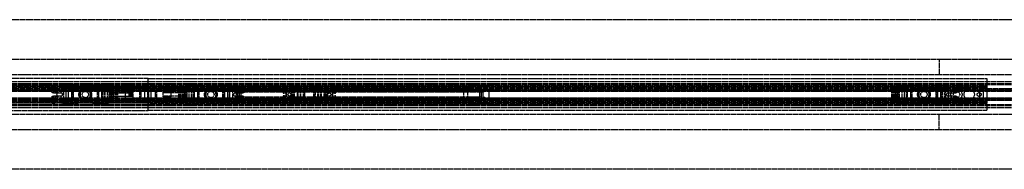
# Model space of a CAD drawing. Header units: millimetres. Extents: x -2050 to 2050, y -94 to 94.
# Tile 2 of 3: x -161 to 1077, y -94 to 94. Entities that reach past the tile are written whole.
import ezdxf

# ---------------------------------------------------------------- set-up
doc = ezdxf.new("R2010")
doc.units = ezdxf.units.MM
doc.header["$LTSCALE"] = 10
doc.linetypes.add('ALLCAD_Strich', pattern=[0.2, 0.15, -0.05])
doc.layers.add('BESCH_KONT_sich_schn_grun_2d', color=10, linetype='Continuous')

msp = doc.modelspace()

# ---------------------------------------------------------------- linework, layer by layer
at = {"layer": 'BESCH_KONT_sich_schn_grun_2d', "linetype": 'ALLCAD_Strich'}
for p, q in [((2050, 94), (-2050, 94)), ((2050, 44), (-2050, 44)), ((995, 44), (995, 25)), ((-2050, 25), (2050, 25)), ((-2050, 16.5), (2050, 16.5)), ((-2050, 14), (2050, 14)), ((0, 20), (-1055, 20)), ((0, 10), (0, 20)), ((0, 20), (1055, 20)), ((0, 10), (0, 20)), ((1055, 20), (1055, 10)), ((-2050, 12.4), (2050, 12.4)), ((2050, 7), (-2050, 7)), ((-2050, 6), (172, 6)), ((-2050, 5.5), (2050, 5.5)), ((-2050, 4.5), (2050, 4.5)), ((-2050, 4), (2050, 4)), ((2040, 6.5), (-2040, 6.5)), ((2040, 4.5), (-2040, 4.5)), ((-0.5, 11), (-1055, 11)), ((-10.5, 9), (-1055, 9)), ((-105, 10), (-950, 10)), ((-117.5, 11.5), (-120.5, 11.5)), ((-120.5, 4.5), (-120.5, 11.5)), ((-120.5, 2), (-120.5, 4.5)), ((-119, 2), (-120.5, 2)), ((-119, 2), (-119, 4.5)), ((-119, 2), (-109.5, 2)), ((-117.5, 4.5), (-117.5, 11.5)), ((-117, 2), (-117, 4.5)), ((-116.5, 4.5), (-116.5, 2)), ((-113, 2), (-113, 4.5)), ((-109.9, 4.5), (-109.9, 2)), ((-107.6, 11.7), (-109.2, 5.7)), ((-109.2, 5.7), (-86.8, 5.7)), ((-98, 11.7), (-107.6, 11.7)), ((-106.5, 4.5), (-106.5, -4.5)), ((0, 10), (-105, 10)), ((-93, 12), (-103, 12)), ((-103, 11.7), (-103, 12)), ((-103, 9.5), (-4, 9.5)), ((-103, 4), (-103, 9.5)), ((-9, 7.5), (-103, 7.5)), ((-103, -4), (-103, 4)), ((-102, 5.5), (-102, 4.5)), ((-100.6, 4.5), (-100.6, -4.5)), ((-100.5, 11.7), (-100.5, 5.7)), ((-100.5, 5.5), (-100.5, 4.5)), ((-100.5, 4.5), (-100.5, -4.5)), ((-100, -12), (-100, 12)), ((-88.4, 11.7), (-98, 11.7)), ((-96, -12), (-96, 12)), ((-95.5, 11.7), (-95.5, 5.7)), ((-95.5, 5.5), (-95.5, 4.5)), ((-95.5, 4.5), (-95.5, -4.5)), ((-94.8, 4.5), (-94.8, -4.5)), ((-94, 5.5), (-94, 7.5)), ((-94, 7.5), (-64, 7.5)), ((-94, 5.5), (-94, 4.5)), ((-94, -4.5), (-94, 4.5)), ((-93, 11.7), (-93, 12)), ((-88.4, 11.7), (-86.8, 5.7)), ((-69.6, 11.7), (-71.2, 5.7)), ((-71.2, 5.7), (-48.8, 5.7)), ((-60, 11.7), (-69.6, 11.7)), ((-55, 12), (-65, 12)), ((-65, 11.7), (-65, 12)), ((-64, 7.5), (-64, 5.5)), ((-64, 4.5), (-64, 5.5)), ((-64, 4.5), (-64, -4.5)), ((-63, 4.5), (-63, -4.5)), ((-62.5, 11.7), (-62.5, 5.7)), ((-62.5, 4.5), (-62.5, 5.5)), ((-62.5, 4.5), (-62.5, -4.5)), ((-62, -12), (-62, 12)), ((-50.4, 11.7), (-60, 11.7)), ((-58, -12), (-58, 12)), ((-57.5, 11.7), (-57.5, 5.7)), ((-57.5, 4.5), (-57.5, 5.5)), ((-57.5, 4.5), (-57.5, -4.5)), ((-57.3, 4.5), (-57.3, -4.5)), ((-56, 4.5), (-56, 5.5)), ((-55.1, 4.5), (-55.1, -4.5)), ((-55, 11.7), (-55, 12)), ((-54.6, 4.5), (-54.6, -4.5)), ((-51.6, 4.5), (-51.6, -4.5)), ((-50.4, 11.7), (-48.8, 5.7)), ((-49, 3), (-49, 7.5)), ((-49, 7.5), (-19, 7.5)), ((-44, 3), (-49, 3)), ((-49, -8.5), (-49, 3)), ((-44, 2.5), (-49, 2.5)), ((-19, 2.5), (-49, 2.5)), ((-49, 2), (-19, 2)), ((-48.2, 4.5), (-48.2, -4.5)), ((-46.3, 4.5), (-46.3, 10.5)), ((-46.3, 10.5), (-38.5, 10.5)), ((-46.3, -4.5), (-46.3, 4.5)), ((-46.3, 3.7), (-46, 3.7)), ((-46.3, 3.7), (-46.3, -3.8)), ((-45, 10.5), (-45, 10.5)), ((-45, 10.5), (-45, 10.5)), ((-45, 10.5), (-45, 10.5)), ((-45, 10.5), (-45, 10.5)), ((-45, 10.5), (-45, 10.5)), ((-45, 10.5), (-45, 10.5)), ((-45, 10.5), (-45, 10.5)), ((-45, 10.5), (-45, 10.5)), ((-45, 10.5), (-45, 10.5)), ((-45, 10.5), (-45, 10.5)), ((-45, 10.5), (-45, 10.5)), ((-45, 10.5), (-45, 10.5)), ((-45, 10.5), (-45, 10.5)), ((-45, 10.5), (-45, 10.5)), ((-45, 10.5), (-45, 10.5)), ((-45, 10.5), (-45, 10.5)), ((-45, 10.5), (-45, 10.5)), ((-45, 10.5), (-45, 10.5)), ((-45, 10.5), (-45, 10.5)), ((-45, 10.5), (-45, 10.5)), ((-45, 10.5), (-45, 10.5)), ((-45, 10.5), (-45, -10.5)), ((-45, 10.5), (-45, 10.5)), ((-45, 10.5), (-45, 10.5)), ((-45, 10.5), (-45, 10.5)), ((-45, 10.5), (-45, 10.5)), ((-45, 10.5), (-45, 10.5)), ((-45, 10.5), (-45, 10.5)), ((-45, 10.5), (-45, 10.5)), ((-45, 10.5), (-45, 10.5)), ((-45, 10.5), (-45, 10.5)), ((-44, 3), (-44, -8.5)), ((-43.4, 10.5), (-43.4, -10.5)), ((-41.4, 10.5), (-41.4, -10.5)), ((-39.8, 10.5), (-39.8, -10.5)), ((-39.2, 10.5), (-39.2, -10.5)), ((-38.5, 10.5), (-38.5, 10.5)), ((-38.5, 10.5), (-38.5, 10.5)), ((-38.5, 10.5), (-38.5, -10.5)), ((-38.5, 10.5), (-38.5, -10.5)), ((-19, 3), (-29, 3)), ((-29, 3), (-29, -8.5)), ((-19, 2.5), (-29, 2.5)), ((-24, 1.3), (-24, 0.7)), ((-24, 1.3), (-19, 1.3)), ((-24, 0.7), (-24, -0.7)), ((-24, 0.7), (-19, 0.7)), ((-24, 0), (-24, 0)), ((-24, 0), (-24, 0)), ((-24, 0), (-24, 0)), ((-24, 0), (-24, 0)), ((-24, 0), (-24, 0)), ((-24, 0), (-24, 0)), ((-24, 0), (-24, 0)), ((-24, 0), (-24, 0)), ((-24, 0), (-24, 0)), ((-24, 0), (-24, 0)), ((-24, 0), (-24, 0)), ((-24, 0), (-24, 0)), ((-24, 0), (-24, 0)), ((-24, 0), (-24, 0)), ((-24, 0), (-24, 0)), ((-24, 0), (-24, 0)), ((-24, 0), (-24, 0)), ((-19, 7.5), (-19, 3)), ((-19, 3), (-19, -8.5)), ((-10.5, 9), (-0.5, 9)), ((-10.5, -9), (-10.5, 9)), ((-9, 7.5), (-0.5, 7.5)), ((-9, 4), (-9, 7.5)), ((-9, 4), (-9, -4)), ((-4, -10), (-4, 10)), ((-4, 10), (0, 10)), ((-0.5, -11), (-0.5, 11)), ((-0.5, 11), (0, 11)), ((0, 9), (-0.5, 9)), ((0.5, 11), (0, 11)), ((0, 11), (0, 10)), ((0, 10), (0, 11)), ((4, 10), (0, 10)), ((0, 10), (0, -10)), ((0, 10), (105, 10)), ((0, 10), (0, -10)), ((0, 10), (0, -10)), ((0, 10), (0, 10)), ((0, 10), (0, 10)), ((0, 10), (0, 10)), ((0, 10), (0, 10)), ((0, 10), (0, 10)), ((0, 10), (0, 10)), ((0, 10), (0, 10)), ((0, 10), (0, 10)), ((0, 10), (0, 10)), ((0, 10), (0, 10)), ((0, 10), (0, 10)), ((0, 10), (0, 10)), ((0, 10), (0, 10)), ((0, 10), (0, 10)), ((0, 10), (0, 10)), ((0, 10), (0, 10)), ((0, 10), (0, 10)), ((0, 10), (0, 10)), ((0, 10), (0, 10)), ((0, 10), (0, 10)), ((0, 10), (0, 10)), ((0, 10), (0, 10)), ((0, 10), (0, 10)), ((0, 10), (0, 10)), ((0, 10), (0, 10)), ((0, 10), (0, 10)), ((0, 10), (0, 10)), ((0, 10), (0, 10)), ((0, 10), (0, 10)), ((0, 10), (0, 10)), ((0, 10), (0, 10)), ((0, -10), (0, 10)), ((0, 9), (0.5, 9)), ((0.5, 11), (0.5, -11)), ((0.5, 11), (1055, 11)), ((10.5, 9), (0.5, 9)), ((9, 7.5), (0.5, 7.5)), ((4, -10), (4, 10)), ((103, 9.5), (4, 9.5)), ((9, 7.5), (103, 7.5)), ((9, 4), (9, 7.5)), ((9, 4), (9, -4)), ((10.5, 9), (10.5, -9)), ((10.5, 9), (1055, 9)), ((10.5, 7.5), (10.5, 7.5)), ((10.5, 7.5), (10.5, 7.5)), ((10.5, 7.5), (10.5, 7.5)), ((10.5, 7.5), (10.5, 7.5)), ((10.5, 7.5), (10.5, 7.5)), ((10.5, 7.5), (10.5, 7.5)), ((10.5, 7.5), (10.5, 7.5)), ((10.5, 7.5), (10.5, 7.5)), ((10.5, 7.5), (10.5, 7.5)), ((10.5, 7.5), (10.5, 7.5)), ((10.5, 7.5), (10.5, 7.5)), ((10.5, 7.5), (10.5, 7.5)), ((10.5, 7.5), (10.5, 7.5)), ((10.5, 7.5), (10.5, 7.5)), ((10.5, 7.5), (10.5, 7.5)), ((10.5, 7.5), (10.5, 7.5)), ((10.5, 7.5), (10.5, 7.5)), ((10.5, 7.5), (10.5, 7.5)), ((10.5, 7.5), (10.5, 7.5)), ((10.5, 7.5), (10.5, 7.5)), ((10.5, 7.5), (10.5, 7.5)), ((10.5, 7.5), (10.5, 7.5)), ((10.5, 7.5), (10.5, 7.5)), ((19, -3), (19, 8.5)), ((29, 8.5), (19, 8.5)), ((49, 7.5), (19, 7.5)), ((19, 6.5), (29, 6.5)), ((19, 2.5), (29, 2.5)), ((49, 2), (19, 2)), ((29, -3), (29, 8.5)), ((38.5, 10.5), (46.3, 10.5)), ((38.5, 10.5), (38.5, 10.5)), ((38.5, -10.5), (38.5, 10.5)), ((38.5, 10.5), (38.5, 10.5)), ((38.5, -10.5), (38.5, 10.5)), ((39.2, -10.5), (39.2, 10.5)), ((39.8, -10.5), (39.8, 10.5)), ((41.4, -10.5), (41.4, 10.5)), ((43.4, -10.5), (43.4, 10.5)), ((45, 10.5), (45, 10.5)), ((45, 10.5), (45, 10.5)), ((45, 10.5), (45, 10.5)), ((45, 10.5), (45, 10.5)), ((45, 10.5), (45, 10.5)), ((45, 10.5), (45, 10.5)), ((45, 10.5), (45, 10.5)), ((45, 10.5), (45, 10.5)), ((45, 10.5), (45, 10.5)), ((45, -10.5), (45, 10.5)), ((45, 10.5), (45, 10.5)), ((45, 10.5), (45, 10.5)), ((45, 10.5), (45, 10.5)), ((45, 10.5), (45, 10.5)), ((45, 10.5), (45, 10.5)), ((45, 10.5), (45, 10.5)), ((45, 10.5), (45, 10.5)), ((45, 10.5), (45, 10.5)), ((45, 10.5), (45, 10.5)), ((45, 10.5), (45, 10.5)), ((45, 10.5), (45, 10.5)), ((45, 10.5), (45, 10.5)), ((45, 10.5), (45, 10.5)), ((45, 10.5), (45, 10.5)), ((45, 10.5), (45, 10.5)), ((45, 10.5), (45, 10.5)), ((45, 10.5), (45, 10.5)), ((45, 10.5), (45, 10.5)), ((45, 10.5), (45, 10.5)), ((45, 10.5), (45, 10.5)), ((45, 10.5), (45, 10.5)), ((45, 10.5), (45, 10.5)), ((45, 10.5), (45, 10.5)), ((45, 10.5), (45, 10.5)), ((45, 10.5), (45, 10.5)), ((45, 10.5), (45, 10.5)), ((45, 10.5), (45, 10.5)), ((45, 10.5), (45, 10.5)), ((45, 10.5), (45, 10.5)), ((46, 3.7), (46.3, 3.7)), ((46.3, 10.5), (46.3, 4.5)), ((46.3, 4.5), (46.3, -4.5)), ((46.3, -3.8), (46.3, 3.7)), ((48.2, -4.5), (48.2, 4.5)), ((50.4, 11.7), (48.8, 5.7)), ((71.2, 5.7), (48.8, 5.7)), ((49, 2), (49, 7.5)), ((49, -2), (49, 2)), ((50.4, 11.7), (60, 11.7)), ((51.6, -4.5), (51.6, 4.5)), ((54.6, -4.5), (54.6, 4.5)), ((55, 12), (65, 12)), ((55, 12), (55, 11.7)), ((55.1, -4.5), (55.1, 4.5)), ((56, 5.5), (56, 4.5)), ((57.3, -4.5), (57.3, 4.5)), ((57.5, 5.7), (57.5, 11.7)), ((57.5, 5.5), (57.5, 4.5)), ((57.5, -4.5), (57.5, 4.5)), ((58, 12), (58, -12)), ((60, 11.7), (69.6, 11.7)), ((62, 12), (62, -12)), ((62.5, 5.7), (62.5, 11.7)), ((62.5, 5.5), (62.5, 4.5)), ((62.5, -4.5), (62.5, 4.5)), ((63, -4.5), (63, 4.5)), ((94, 7.5), (64, 7.5)), ((64, 7.5), (64, 5.5)), ((64, 5.5), (64, 4.5)), ((64, 4.5), (64, -4.5)), ((65, 12), (65, 11.7)), ((69.6, 11.7), (71.2, 5.7)), ((88.4, 11.7), (86.8, 5.7)), ((109.2, 5.7), (86.8, 5.7)), ((88.4, 11.7), (98, 11.7)), ((93, 12), (103, 12)), ((93, 12), (93, 11.7)), ((94, 5.5), (94, 7.5)), ((94, 4.5), (94, 5.5)), ((94, -4.5), (94, 4.5)), ((94.8, -4.5), (94.8, 4.5)), ((95.5, 5.7), (95.5, 11.7)), ((95.5, 4.5), (95.5, 5.5)), ((95.5, -4.5), (95.5, 4.5)), ((96, 12), (96, -12)), ((98, 11.7), (107.6, 11.7)), ((100, 12), (100, -12)), ((100.5, 5.7), (100.5, 11.7)), ((100.5, 4.5), (100.5, 5.5)), ((100.5, -4.5), (100.5, 4.5)), ((100.6, -4.5), (100.6, 4.5)), ((102, 4.5), (102, 5.5)), ((103, 12), (103, 11.7)), ((103, 4), (103, 9.5)), ((103, 7.5), (103, 7.5)), ((103, 7.5), (103, 7.5)), ((103, 7.5), (103, 7.5)), ((103, 7.5), (103, 7.5)), ((103, 7.5), (103, 7.5)), ((103, 7.5), (103, 7.5)), ((103, 7.5), (103, 7.5)), ((103, 7.5), (103, 7.5)), ((103, 7.5), (103, 7.5)), ((103, 7.5), (103, 7.5)), ((103, 7.5), (103, 7.5)), ((103, 7.5), (103, 7.5)), ((103, 7.5), (103, 7.5)), ((103, 7.5), (103, 7.5)), ((103, 7.5), (103, 7.5)), ((103, 7.5), (103, 7.5)), ((103, 7.5), (103, 7.5)), ((103, 7.5), (103, 7.5)), ((103, 7.5), (103, 7.5)), ((103, 7.5), (103, 7.5)), ((103, 7.5), (103, 7.5)), ((103, 7.5), (103, 7.5)), ((103, 7.5), (103, 7.5)), ((103, 7.5), (103, 7.5)), ((103, 7.5), (103, 7.5)), ((103, 7.5), (103, 7.5)), ((103, 7.5), (103, 7.5)), ((103, 7.5), (103, 7.5)), ((103, 7.5), (103, 7.5)), ((103, 7.5), (103, 7.5)), ((103, 7.5), (103, 7.5)), ((103, -4), (103, 4)), ((105, 10), (950, 10)), ((106.5, -4.5), (106.5, 4.5)), ((107.6, 11.7), (109.2, 5.7)), ((109.5, 2), (119, 2)), ((109.9, 2), (109.9, 4.5)), ((111, 10.5), (115.6, 10.5)), ((111, 10.5), (111, 4.5)), ((111, 7.6), (408, 7.6)), ((111, 5.4), (409.1, 5.4)), ((111, 4.5), (111, -4.5)), ((111, 3.3), (419.5, 3.3)), ((113, -10.5), (113, 10.5)), ((113, 10.5), (113, 4.5)), ((115.6, 10.5), (116.6, 10.5)), ((115.6, 10.5), (115.6, 4.5)), ((116.5, 2), (116.5, 4.5)), ((116.6, 10.5), (120.8, 10.5)), ((116.6, 4.5), (116.6, 10.5)), ((117, -10.5), (117, 10.5)), ((117, 10.5), (117, 4.5)), ((117.5, 11.5), (120.5, 11.5)), ((117.5, 11.5), (117.5, 4.5)), ((119, 4.5), (119, 2)), ((120.5, 2), (119, 2)), ((120.5, 11.5), (120.5, 4.5)), ((120.5, 4.5), (120.5, 2)), ((120.8, 10.5), (120.8, 4.5)), ((120.8, 10.5), (125.9, 10.5)), ((121.5, 4.5), (121.5, 10.5)), ((125.9, 10.5), (388.1, 10.5)), ((125.9, 10.5), (125.9, 4.5)), ((170, 4), (170, 2.1)), ((170.6, 1.6), (173.1, 2.2)), ((234, 6), (172, 6)), ((173.5, 1.9), (173.5, -1.9)), ((174, -2), (174, 2)), ((180, -4.5), (180, 4.5)), ((181, -4.5), (181, 4.5)), ((182.2, -4.5), (182.2, 4.5)), ((183.2, -4.5), (183.2, 4.5)), ((183.8, -4.5), (183.8, 4.5)), ((183.8, -4.5), (183.8, 4.5)), ((184.4, -4.5), (184.4, 4.5)), ((188, -4.5), (188, 4.5)), ((188, 0), (188, 4.5)), ((188, 4.5), (188, -4.5)), ((188, 0), (188, 0)), ((188, 0), (188, 0)), ((188, 0), (188, 0)), ((188, 0), (188, 0)), ((188, 0), (188, 0)), ((188, 0), (188, 0)), ((188, 0), (188, 0)), ((188, 0), (188, 0)), ((188, 0), (188, 0)), ((188, 0), (188, 0)), ((188, 0), (188, 0)), ((188, 0), (188, 0)), ((188, 0), (188, 0)), ((188, 0), (188, 0)), ((188, 0), (188, 0)), ((188, 0), (188, 0)), ((188, 0), (188, 0)), ((188, 0), (188, 0)), ((189, -4.5), (189, 4.5)), ((191.6, -4.5), (191.6, 4.5)), ((192.3, -4.5), (192.3, 4.5)), ((195.7, -4.5), (195.7, 4.5)), ((196.6, 4.5), (196.6, -4.5)), ((196.8, -4.5), (196.8, 4.5)), ((196.8, -4.5), (196.8, 4.5)), ((197.3, -4.5), (197.3, 4.5)), ((208.7, -4.5), (208.7, 4.5)), ((209.2, -4.5), (209.2, 4.5)), ((209.2, -4.5), (209.2, 4.5)), ((209.4, -4.5), (209.4, 4.5)), ((210.3, 4.5), (210.3, -4.5)), ((213.7, -4.5), (213.7, 4.5)), ((214.4, -4.5), (214.4, 4.5)), ((217, -4.5), (217, 4.5)), ((218, -4.5), (218, 4.5)), ((218, -4.5), (218, 4.5)), ((218, -4.5), (218, 4.5)), ((221.6, -4.5), (221.6, 4.5)), ((222.2, 4.5), (222.2, -4.5)), ((222.2, -4.5), (222.2, 4.5)), ((222.8, -4.5), (222.8, 4.5)), ((223.8, -4.5), (223.8, 4.5)), ((225, -4.5), (225, 4.5)), ((226, -4.5), (226, 4.5)), ((232, -2), (232, 2)), ((232.5, -1.9), (232.5, 1.9)), ((232.9, 2.2), (235.4, 1.6)), ((234, 6), (1286, 6)), ((236, 2.1), (236, 4)), ((388.1, 10.5), (402, 10.5)), ((388.1, 4.5), (388.1, 10.5)), ((397, 4.5), (397, -4.5)), ((402, 10.5), (405.5, 10.5)), ((402, 10.5), (402, -10.5)), ((405.5, 10.5), (408, 10.5)), ((405.5, 4), (405.5, 10.5)), ((409.4, 11.7), (407.8, 5.7)), ((430.2, 5.7), (407.8, 5.7)), ((408, 10.5), (408, 7.6)), ((409.4, 11.7), (419, 11.7)), ((414, 12), (424, 12)), ((414, 12), (414, 11.7)), ((415, 4), (415, 5.5)), ((416.5, 5.7), (416.5, 11.7)), ((416.5, 4), (416.5, 5.5)), ((417, 12), (417, -12)), ((417, 4), (417, -4)), ((419, 11.7), (428.6, 11.7)), ((419.5, -4), (419.5, 4)), ((421, 12), (421, -12)), ((421, 4), (421, -4)), ((421.5, 5.7), (421.5, 11.7)), ((421.5, 4), (421.5, 5.5)), ((423, 4), (423, 5.5)), ((424, 12), (424, 11.7)), ((428.6, 11.7), (430.2, 5.7)), ((428.6, 4), (428.6, -4)), ((935.5, 10.5), (943.3, 10.5)), ((935.5, 10.5), (935.5, 10.5)), ((935.5, -10.5), (935.5, 10.5)), ((935.5, 10.5), (935.5, 10.5)), ((935.5, -10.5), (935.5, 10.5)), ((936.2, -10.5), (936.2, 10.5)), ((936.8, -10.5), (936.8, 10.5)), ((938.4, -10.5), (938.4, 10.5)), ((940.4, -10.5), (940.4, 10.5)), ((942, -10.5), (942, 10.5)), ((943, 3.7), (943.3, 3.7)), ((943.3, 10.5), (943.3, 4.5)), ((943.3, 4.5), (943.3, -4.5)), ((943.3, -3.8), (943.3, 3.7)), ((945.2, -4.5), (945.2, 4.5)), ((947.4, 11.7), (945.8, 5.7)), ((968.2, 5.7), (945.8, 5.7)), ((947.4, 11.7), (957, 11.7)), ((948.6, -4.5), (948.6, 4.5)), ((950, 10), (1055, 10)), ((951.6, -4.5), (951.6, 4.5)), ((952, 12), (962, 12)), ((952, 12), (952, 11.7)), ((952, 9.5), (1051, 9.5)), ((952, 4), (952, 9.5)), ((1046, 7.5), (952, 7.5)), ((952, -4), (952, 4)), ((952.1, -4.5), (952.1, 4.5)), ((953, 5.5), (953, 4.5)), ((954.3, -4.5), (954.3, 4.5)), ((954.5, 5.7), (954.5, 11.7)), ((954.5, 5.5), (954.5, 4.5)), ((954.5, -4.5), (954.5, 4.5)), ((955, 12), (955, -12)), ((957, 11.7), (966.6, 11.7)), ((959, 12), (959, -12)), ((959.5, 5.7), (959.5, 11.7)), ((959.5, 5.5), (959.5, 4.5)), ((959.5, -4.5), (959.5, 4.5)), ((960, -4.5), (960, 4.5)), ((961, 5.5), (961, 7.5)), ((961, 7.5), (991, 7.5)), ((961, 5.5), (961, 4.5)), ((961, -4.5), (961, 4.5)), ((962, 12), (962, 11.7)), ((966.6, 11.7), (968.2, 5.7)), ((985.4, 11.7), (983.8, 5.7)), ((1006.2, 5.7), (983.8, 5.7)), ((985.4, 11.7), (995, 11.7)), ((990, 12), (1000, 12)), ((990, 12), (990, 11.7)), ((991, 7.5), (991, 5.5)), ((991, 4.5), (991, 5.5)), ((991, 4.5), (991, -4.5)), ((991.8, -4.5), (991.8, 4.5)), ((992.5, 5.7), (992.5, 11.7)), ((992.5, 4.5), (992.5, 5.5)), ((992.5, -4.5), (992.5, 4.5)), ((993, 12), (993, -12)), ((995, 11.7), (1004.6, 11.7)), ((997, 12), (997, -12)), ((997.5, 5.7), (997.5, 11.7)), ((997.5, 4.5), (997.5, 5.5)), ((997.5, -4.5), (997.5, 4.5)), ((997.6, -4.5), (997.6, 4.5)), ((999, 9), (999, 5.5)), ((999, 4.5), (999, 5.5)), ((999, 4.5), (999, -4.5)), ((1000, 12), (1000, 11.7)), ((1002, -3), (1002, 3)), ((1003.5, -4.5), (1003.5, 4.5)), ((1004.6, 11.7), (1006.2, 5.7)), ((1006.5, 2), (1016, 2)), ((1006.9, 2), (1006.9, 4.5)), ((1007, 3), (1007, -3)), ((1010, 4.5), (1010, 2)), ((1010, 0), (1010, 0)), ((1010, 0), (1010, 0)), ((1010, 0), (1010, 0)), ((1010, 0), (1010, 0)), ((1010, 0), (1010, 0)), ((1010, 0), (1010, 0)), ((1010, 0), (1010, 0)), ((1010, 0), (1010, 0)), ((1010, 0), (1010, 0)), ((1010, 0), (1010, 0)), ((1010, 0), (1010, 0)), ((1010, 0), (1010, 0)), ((1010, 0), (1010, 0)), ((1010, 0), (1010, 0)), ((1010, 0), (1010, 0)), ((1013.5, 2), (1013.5, 4.5)), ((1014, 4.5), (1014, 2)), ((1014.5, 11.5), (1017.5, 11.5)), ((1014.5, 11.5), (1014.5, 4.5)), ((1016, 4.5), (1016, 2)), ((1017.5, 2), (1016, 2)), ((1017.5, 11.5), (1017.5, 4.5)), ((1017.5, 4.5), (1017.5, 2)), ((1046, 4), (1046, 7.5)), ((1046, 4), (1046, -4)), ((1051, -10), (1051, 10)), ((1051, 10), (1055, 10)), ((1055, 11), (1055, 10)), ((1055, 10), (1055, -10)), ((1055, 10), (1055, 10)), ((1055, 10), (1055, -10)), ((-2050, -4), (2050, -4)), ((-2050, -4.5), (2050, -4.5)), ((-2050, -5.5), (2050, -5.5)), ((-2050, -6), (172, -6)), ((-2050, -7), (2050, -7)), ((-2050, -12.4), (2050, -12.4)), ((-2040, -4.5), (-44, -4.5)), ((-2040, -6.5), (-44, -6.5)), ((-10.5, -9), (-1055, -9)), ((-0.5, -11), (-1055, -11)), ((-105, -10), (-950, -10)), ((-120.5, -4.5), (-120.5, -2)), ((-120.5, -2), (-119, -2)), ((-120.5, -11.5), (-120.5, -4.5)), ((-117.5, -11.5), (-120.5, -11.5)), ((-109.5, -2), (-119, -2)), ((-119, -4.5), (-119, -2)), ((-117.5, -11.5), (-117.5, -4.5)), ((-117, -4.5), (-117, -2)), ((-116.5, -2), (-116.5, -4.5)), ((-113, -4.5), (-113, -2)), ((-109.9, -2), (-109.9, -4.5)), ((-109.2, -5.8), (-86.8, -5.8)), ((-107.6, -11.8), (-109.2, -5.8)), ((-98, -11.8), (-107.6, -11.8)), ((-105, -10), (0, -10)), ((-103, -9.5), (-103, -4)), ((-9, -7.5), (-103, -7.5)), ((-103, -9.5), (-4, -9.5)), ((-103, -12), (-103, -11.8)), ((-93, -12), (-103, -12)), ((-102, -4.5), (-102, -5.5)), ((-100.5, -4.5), (-100.5, -5.5)), ((-100.5, -5.8), (-100.5, -11.8)), ((-88.4, -11.8), (-98, -11.8)), ((-95.5, -4.5), (-95.5, -5.5)), ((-95.5, -5.8), (-95.5, -11.8)), ((-94, -4.5), (-94, -5.5)), ((-94, -7.5), (-94, -5.5)), ((-94, -7.5), (-64, -7.5)), ((-93, -12), (-93, -11.8)), ((-88.4, -11.8), (-86.8, -5.8)), ((-71.2, -5.8), (-48.8, -5.8)), ((-69.6, -11.8), (-71.2, -5.8)), ((-60, -11.8), (-69.6, -11.8)), ((-65, -12), (-65, -11.8)), ((-55, -12), (-65, -12)), ((-64, -5.5), (-64, -4.5)), ((-64, -5.5), (-64, -7.5)), ((-62.5, -5.5), (-62.5, -4.5)), ((-62.5, -5.8), (-62.5, -11.8)), ((-50.4, -11.8), (-60, -11.8)), ((-57.5, -5.5), (-57.5, -4.5)), ((-57.5, -5.8), (-57.5, -11.8)), ((-56, -5.5), (-56, -4.5)), ((-55, -12), (-55, -11.8)), ((-50.4, -11.8), (-48.8, -5.8)), ((-49, -2), (-19, -2)), ((-44, -2.5), (-49, -2.5)), ((-19, -2.5), (-49, -2.5)), ((-44, -6.5), (-49, -6.5)), ((-49, -7.5), (-19, -7.5)), ((-49, -8.5), (-44, -8.5)), ((-46, -3.8), (-46.3, -3.8)), ((-46.3, -10.5), (-46.3, -4.5)), ((-38.5, -10.5), (-46.3, -10.5)), ((-44, -5.5), (-44, -5.5)), ((-44, -5.5), (-44, -5.5)), ((-44, -5.5), (-44, -5.5)), ((-44, -5.5), (-44, -5.5)), ((-44, -5.5), (-44, -5.5)), ((-44, -5.5), (-44, -5.5)), ((-44, -5.5), (-44, -5.5)), ((-44, -5.5), (-44, -5.5)), ((-44, -5.5), (-44, -5.5)), ((-44, -5.5), (-44, -5.5)), ((-44, -5.5), (-44, -5.5)), ((-44, -5.5), (-44, -5.5)), ((-44, -5.5), (-44, -5.5)), ((-44, -5.5), (-44, -5.5)), ((-44, -5.5), (-44, -5.5)), ((-44, -5.5), (-44, -5.5)), ((-44, -5.5), (-44, -5.5)), ((-44, -5.5), (-44, -5.5)), ((-44, -5.5), (-44, -5.5)), ((-44, -5.5), (-44, -5.5)), ((-44, -5.5), (-44, -5.5)), ((-44, -5.5), (-44, -5.5)), ((-44, -5.5), (-44, -5.5)), ((-44, -5.5), (-44, -5.5)), ((-44, -5.5), (-44, -5.5)), ((-44, -5.5), (-44, -5.5)), ((-44, -5.5), (-44, -5.5)), ((-44, -5.5), (-44, -5.5)), ((-44, -5.5), (-44, -5.5)), ((-44, -5.5), (-44, -5.5)), ((-38.5, -10.5), (-38.5, -10.5)), ((-38.5, -10.5), (-38.5, -10.5)), ((-19, -2.5), (-29, -2.5)), ((-29, -4.5), (2040, -4.5)), ((-29, -6.5), (2040, -6.5)), ((-19, -6.5), (-29, -6.5)), ((-29, -8.5), (-19, -8.5)), ((-24, 0), (-24, 0)), ((-24, 0), (-24, 0)), ((-24, 0), (-24, 0)), ((-24, 0), (-24, 0)), ((-24, 0), (-24, 0)), ((-24, 0), (-24, 0)), ((-24, 0), (-24, 0)), ((-24, 0), (-24, 0)), ((-24, 0), (-24, 0)), ((-24, 0), (-24, 0)), ((-24, 0), (-24, 0)), ((-24, 0), (-24, 0)), ((-24, 0), (-24, 0)), ((-24, 0), (-24, 0)), ((-24, -0.7), (-24, -1.3)), ((-24, -0.7), (-19, -0.7)), ((-24, -1.3), (-19, -1.3)), ((-10.5, -7.5), (-10.5, -7.5)), ((-10.5, -7.5), (-10.5, -7.5)), ((-10.5, -7.5), (-10.5, -7.5)), ((-10.5, -7.5), (-10.5, -7.5)), ((-10.5, -7.5), (-10.5, -7.5)), ((-10.5, -7.5), (-10.5, -7.5)), ((-10.5, -7.5), (-10.5, -7.5)), ((-10.5, -7.5), (-10.5, -7.5)), ((-10.5, -7.5), (-10.5, -7.5)), ((-10.5, -7.5), (-10.5, -7.5)), ((-10.5, -7.5), (-10.5, -7.5)), ((-10.5, -7.5), (-10.5, -7.5)), ((-10.5, -7.5), (-10.5, -7.5)), ((-10.5, -7.5), (-10.5, -7.5)), ((-10.5, -7.5), (-10.5, -7.5)), ((-10.5, -7.5), (-10.5, -7.5)), ((-10.5, -7.5), (-10.5, -7.5)), ((-10.5, -7.5), (-10.5, -7.5)), ((-10.5, -7.5), (-10.5, -7.5)), ((-10.5, -7.5), (-10.5, -7.5)), ((-10.5, -7.5), (-10.5, -7.5)), ((-10.5, -7.5), (-10.5, -7.5)), ((-10.5, -7.5), (-10.5, -7.5)), ((-10.5, -9), (-0.5, -9)), ((-9, -7.5), (-9, -4)), ((-9, -7.5), (-0.5, -7.5)), ((-4, -10), (0, -10)), ((0, -9), (-0.5, -9)), ((-0.5, -11), (0, -11)), ((0, -9), (0.5, -9)), ((4, -10), (0, -10)), ((105, -10), (0, -10)), ((0, -20), (0, -10)), ((0, -20), (0, -10)), ((0, -10), (0, -10)), ((0, -10), (0, -10)), ((0, -10), (0, -10)), ((0, -10), (0, -10)), ((0, -10), (0, -10)), ((0, -10), (0, -10)), ((0, -10), (0, -10)), ((0, -10), (0, -10)), ((0, -10), (0, -10)), ((0, -10), (0, -10)), ((0, -10), (0, -10)), ((0, -10), (0, -10)), ((0, -10), (0, -10)), ((0, -10), (0, -10)), ((0, -10), (0, -10)), ((0, -10), (0, -10)), ((0, -10), (0, -10)), ((0, -10), (0, -10)), ((0, -10), (0, -10)), ((0, -10), (0, -10)), ((0, -10), (0, -10)), ((0, -10), (0, -10)), ((0, -10), (0, -10)), ((0, -10), (0, -10)), ((0, -10), (0, -10)), ((0, -10), (0, -10)), ((0, -10), (0, -10)), ((0, -10), (0, -10)), ((0, -10), (0, -10)), ((0, -10), (0, -10)), ((0, -10), (0, -11)), ((0, -11), (0, -10)), ((0.5, -11), (0, -11)), ((9, -7.5), (0.5, -7.5)), ((10.5, -9), (0.5, -9)), ((0.5, -11), (1055, -11)), ((103, -9.5), (4, -9.5)), ((9, -7.5), (9, -4)), ((9, -7.5), (103, -7.5)), ((10.5, -9), (1055, -9)), ((49, -2), (19, -2)), ((19, -2.5), (29, -2.5)), ((29, -3), (19, -3)), ((19, -3), (19, -7.5)), ((49, -7.5), (19, -7.5)), ((46.3, -10.5), (38.5, -10.5)), ((38.5, -10.5), (38.5, -10.5)), ((38.5, -10.5), (38.5, -10.5)), ((46.3, -3.8), (46, -3.8)), ((46.3, -4.5), (46.3, -10.5)), ((71.2, -5.8), (48.8, -5.8)), ((50.4, -11.8), (48.8, -5.8)), ((49, -7.5), (49, -2)), ((50.4, -11.8), (60, -11.8)), ((55, -11.8), (55, -12)), ((55, -12), (65, -12)), ((56, -4.5), (56, -5.5)), ((57.5, -4.5), (57.5, -5.5)), ((57.5, -11.8), (57.5, -5.8)), ((60, -11.8), (69.6, -11.8)), ((62.5, -4.5), (62.5, -5.5)), ((62.5, -11.8), (62.5, -5.8)), ((64, -4.5), (64, -5.5)), ((64, -5.5), (64, -7.5)), ((94, -7.5), (64, -7.5)), ((65, -11.8), (65, -12)), ((69.6, -11.8), (71.2, -5.8)), ((109.2, -5.8), (86.8, -5.8)), ((88.4, -11.8), (86.8, -5.8)), ((88.4, -11.8), (98, -11.8)), ((93, -11.8), (93, -12)), ((93, -12), (103, -12)), ((94, -5.5), (94, -4.5)), ((94, -7.5), (94, -5.5)), ((95.5, -5.5), (95.5, -4.5)), ((95.5, -11.8), (95.5, -5.8)), ((98, -11.8), (107.6, -11.8)), ((100.5, -5.5), (100.5, -4.5)), ((100.5, -11.8), (100.5, -5.8)), ((102, -5.5), (102, -4.5)), ((103, -9.5), (103, -4)), ((103, -11.8), (103, -12)), ((105, -10), (950, -10)), ((107.6, -11.8), (109.2, -5.8)), ((119, -2), (109.5, -2)), ((109.9, -4.5), (109.9, -2)), ((419.5, -3.3), (111, -3.3)), ((111, -4.5), (111, -10.5)), ((111, -5.4), (409.1, -5.4)), ((111, -7.6), (408, -7.6)), ((115.6, -10.5), (111, -10.5)), ((113, -4.5), (113, -10.5)), ((115.6, -4.5), (115.6, -10.5)), ((116.6, -10.5), (115.6, -10.5)), ((116.5, -4.5), (116.5, -2)), ((116.6, -10.5), (116.6, -4.5)), ((120.8, -10.5), (116.6, -10.5)), ((117, -4.5), (117, -10.5)), ((117.5, -4.5), (117.5, -11.5)), ((117.5, -11.5), (120.5, -11.5)), ((119, -2), (120.5, -2)), ((119, -2), (119, -4.5)), ((120.5, -2), (120.5, -4.5)), ((120.5, -4.5), (120.5, -11.5)), ((120.8, -4.5), (120.8, -10.5)), ((125.9, -10.5), (120.8, -10.5)), ((121.5, -10.5), (121.5, -4.5)), ((125.9, -4.5), (125.9, -10.5)), ((125.9, -10.5), (388.1, -10.5)), ((170, -2.1), (170, -4)), ((173.1, -2.2), (170.6, -1.6)), ((172, -6), (234, -6)), ((188, 0), (188, 0)), ((188, 0), (188, 0)), ((188, 0), (188, 0)), ((188, 0), (188, 0)), ((188, 0), (188, 0)), ((188, -4.5), (188, 0)), ((188, 0), (188, 0)), ((188, 0), (188, 0)), ((188, 0), (188, 0)), ((188, 0), (188, 0)), ((188, 0), (188, 0)), ((188, 0), (188, 0)), ((188, 0), (188, 0)), ((188, 0), (188, 0)), ((188, 0), (188, 0)), ((188, 0), (188, 0)), ((188, 0), (188, 0)), ((188, 0), (188, 0)), ((235.4, -1.6), (232.9, -2.2)), ((234, -6), (1286, -6)), ((236, -4), (236, -2.1)), ((388.1, -10.5), (388.1, -4.5)), ((402, -10.5), (388.1, -10.5)), ((405.5, -10.5), (402, -10.5)), ((405.5, -10.5), (405.5, -4)), ((408, -10.5), (405.5, -10.5)), ((430.2, -5.8), (407.8, -5.8)), ((409.4, -11.8), (407.8, -5.8)), ((408, -7.6), (408, -10.5)), ((409.4, -11.8), (419, -11.8)), ((414, -11.8), (414, -12)), ((414, -12), (424, -12)), ((415, -5.5), (415, -4)), ((416.5, -5.5), (416.5, -4)), ((416.5, -11.8), (416.5, -5.8)), ((419, -11.8), (428.6, -11.8)), ((421.5, -5.5), (421.5, -4)), ((421.5, -11.8), (421.5, -5.8)), ((423, -5.5), (423, -4)), ((424, -11.8), (424, -12)), ((428.6, -11.8), (430.2, -5.8)), ((943.3, -10.5), (935.5, -10.5)), ((935.5, -10.5), (935.5, -10.5)), ((935.5, -10.5), (935.5, -10.5)), ((942, -10.5), (942, -10.5)), ((942, -10.5), (942, -10.5)), ((942, -10.5), (942, -10.5)), ((942, -10.5), (942, -10.5)), ((942, -10.5), (942, -10.5)), ((942, -10.5), (942, -10.5)), ((942, -10.5), (942, -10.5)), ((942, -10.5), (942, -10.5)), ((942, -10.5), (942, -10.5)), ((942, -10.5), (942, -10.5)), ((942, -10.5), (942, -10.5)), ((942, -10.5), (942, -10.5)), ((942, -10.5), (942, -10.5)), ((942, -10.5), (942, -10.5)), ((942, -10.5), (942, -10.5)), ((942, -10.5), (942, -10.5)), ((942, -10.5), (942, -10.5)), ((942, -10.5), (942, -10.5)), ((942, -10.5), (942, -10.5)), ((942, -10.5), (942, -10.5)), ((942, -10.5), (942, -10.5)), ((942, -10.5), (942, -10.5)), ((942, -10.5), (942, -10.5)), ((942, -10.5), (942, -10.5)), ((942, -10.5), (942, -10.5)), ((942, -10.5), (942, -10.5)), ((942, -10.5), (942, -10.5)), ((942, -10.5), (942, -10.5)), ((942, -10.5), (942, -10.5)), ((942, -10.5), (942, -10.5)), ((943.3, -3.8), (943, -3.8)), ((943.3, -4.5), (943.3, -10.5)), ((968.2, -5.8), (945.8, -5.8)), ((947.4, -11.8), (945.8, -5.8)), ((947.4, -11.8), (957, -11.8)), ((1055, -10), (950, -10)), ((952, -9.5), (952, -4)), ((1046, -7.5), (952, -7.5)), ((952, -9.5), (1051, -9.5)), ((952, -11.8), (952, -12)), ((952, -12), (962, -12)), ((953, -4.5), (953, -5.5)), ((954.5, -4.5), (954.5, -5.5)), ((954.5, -11.8), (954.5, -5.8)), ((957, -11.8), (966.6, -11.8)), ((959.5, -4.5), (959.5, -5.5)), ((959.5, -11.8), (959.5, -5.8)), ((961, -4.5), (961, -5.5)), ((961, -7.5), (961, -5.5)), ((961, -7.5), (991, -7.5)), ((962, -11.8), (962, -12)), ((966.6, -11.8), (968.2, -5.8)), ((1006.2, -5.8), (983.8, -5.8)), ((985.4, -11.8), (983.8, -5.8)), ((985.4, -11.8), (995, -11.8)), ((990, -11.8), (990, -12)), ((990, -12), (1000, -12)), ((991, -5.5), (991, -4.5)), ((991, -5.5), (991, -7.5)), ((992.5, -5.5), (992.5, -4.5)), ((992.5, -11.8), (992.5, -5.8)), ((995, -11.8), (1004.6, -11.8)), ((997.5, -5.5), (997.5, -4.5)), ((997.5, -11.8), (997.5, -5.8)), ((999, -5.5), (999, -4.5)), ((999, -5.5), (999, -9)), ((1000, -11.8), (1000, -12)), ((1004.6, -11.8), (1006.2, -5.8)), ((1016, -2), (1006.5, -2)), ((1006.9, -4.5), (1006.9, -2)), ((1010, 0), (1010, 0)), ((1010, 0), (1010, 0)), ((1010, 0), (1010, 0)), ((1010, 0), (1010, 0)), ((1010, 0), (1010, 0)), ((1010, 0), (1010, 0)), ((1010, 0), (1010, 0)), ((1010, 0), (1010, 0)), ((1010, 0), (1010, 0)), ((1010, 0), (1010, 0)), ((1010, -2), (1010, -4.5)), ((1013.5, -4.5), (1013.5, -2)), ((1014, -2), (1014, -4.5)), ((1014.5, -4.5), (1014.5, -11.5)), ((1014.5, -11.5), (1017.5, -11.5)), ((1016, -2), (1017.5, -2)), ((1016, -2), (1016, -4.5)), ((1017.5, -2), (1017.5, -4.5)), ((1017.5, -4.5), (1017.5, -11.5)), ((1046, -7.5), (1046, -4)), ((1051, -10), (1051, -10)), ((1051, -10), (1051, -10)), ((1051, -10), (1051, -10)), ((1051, -10), (1051, -10)), ((1051, -10), (1051, -10)), ((1051, -10), (1051, -10)), ((1051, -10), (1051, -10)), ((1051, -10), (1051, -10)), ((1051, -10), (1051, -10)), ((1051, -10), (1051, -10)), ((1051, -10), (1051, -10)), ((1051, -10), (1051, -10)), ((1051, -10), (1051, -10)), ((1051, -10), (1051, -10)), ((1051, -10), (1051, -10)), ((1051, -10), (1051, -10)), ((1051, -10), (1051, -10)), ((1051, -10), (1051, -10)), ((1051, -10), (1051, -10)), ((1051, -10), (1051, -10)), ((1051, -10), (1051, -10)), ((1051, -10), (1051, -10)), ((1051, -10), (1051, -10)), ((1051, -10), (1051, -10)), ((1051, -10), (1051, -10)), ((1051, -10), (1051, -10)), ((1051, -10), (1051, -10)), ((1051, -10), (1051, -10)), ((1051, -10), (1051, -10)), ((1051, -10), (1051, -10)), ((1051, -10), (1051, -10)), ((1051, -10), (1055, -10)), ((1055, -10), (1055, -20)), ((1055, -10), (1055, -10)), ((1055, -10), (1055, -11)), ((-2050, -14), (2050, -14)), ((-2050, -16.5), (2050, -16.5)), ((-1055, -20), (0, -20)), ((1055, -20), (0, -20)), ((2050, -25), (-2050, -25)), ((995, -44), (995, -25)), ((-2050, -44), (2050, -44)), ((2050, -94), (-2050, -94))]:
    msp.add_line(p, q, dxfattribs=at)
for centre, radius in [((-79, 0), 8), ((-79, 0), 6.5), ((-79, 0), 4), ((-79, 0), 4), ((79, 0), 8), ((79, 0), 6.5), ((79, 0), 4), ((79, 0), 4), ((178, 0), 2), ((228, 0), 2), ((976, 0), 8), ((976, 0), 6.5), ((976, 0), 4), ((976, 0), 4), ((1017, 0), 7), ((1017, 0), 4), ((1033, 0), 6.5), ((1045.5, 0), 2.5)]:
    msp.add_circle(centre, radius, dxfattribs=at)
for centre, radius, start, end in [((-105, 0), 10, 90, 270), ((-109.5, 0), 2, 270, 90), ((-79, 0), 6.5, 136.1869, 223.8131), ((-79, 0), 6.5, 316.1869, 43.8131), ((10.5, 7.5), 0.00093, 360, 90), ((10.5, 7.5), 0.00093, 270, 0), ((10.5, 7.5), 0.00217, 270, 0), ((10.5, 7.5), 0.00217, 0, 90), ((10.5, 7.5), 0.00116, 360, 90), ((10.5, 7.5), 0.00116, 270, 0), ((10.5, 7.5), 0.00271, 270, 360), ((10.5, 7.5), 0.00271, 0, 90), ((10.5, 7.5), 0.00116, 180, 270), ((10.5, 7.5), 0.00116, 90, 180), ((10.5, 7.5), 0.00271, 90, 180), ((10.5, 7.5), 0.00271, 180, 270), ((10.5, 7.5), 0.00116, 360, 90), ((10.5, 7.5), 0.00116, 270, 0), ((10.5, 7.5), 0.00271, 270, 360), ((10.5, 7.5), 0.00271, 0, 90), ((10.5, 7.5), 0.00116, 180, 270), ((10.5, 7.5), 0.00116, 90, 180), ((10.5, 7.5), 0.00271, 90, 180), ((10.5, 7.5), 0.00271, 180, 270), ((79, 0), 6.5, 136.1869, 223.8131), ((79, 0), 6.5, 316.1869, 43.8131), ((105, 0), 10, 270, 90), ((109.5, 0), 2, 90, 270), ((172, 4), 2, 90, 180), ((170.5, 2.1), 0.5, 180, 282.0948), ((173.2, 1.9), 0.3, 0, 102.0948), ((178, 0), 4.5, 90, 180), ((228, 0), 4.5, 0, 90), ((232.8, 1.9), 0.3, 77.9052, 180), ((234, 4), 2, 0, 90), ((235.5, 2.1), 0.5, 257.9052, 0), ((950, 0), 10, 90, 270), ((976, 0), 6.5, 136.1869, 223.8131), ((976, 0), 6.5, 316.1869, 43.8131), ((1004.5, 3), 2.5, 0, 180), ((1006.5, 0), 2, 90, 270), ((1010, 0), 0.00217, 0, 90), ((1010, 0), 0.00271, 0, 90), ((1010, 0), 0.00271, 90, 180), ((1010, 0), 0.00271, 0, 90), ((1010, 0), 0.00271, 90, 180), ((1010, 0), 0.00116, 360, 90), ((1010, 0), 0.00116, 90, 180), ((1010, 0), 0.00116, 360, 90), ((1010, 0), 0.00116, 90, 180), ((-10.5, -7.5), 0.00093, 180, 270), ((-10.5, -7.5), 0.00093, 90, 180), ((-10.5, -7.5), 0.00217, 90, 180), ((-10.5, -7.5), 0.00217, 180, 270), ((-10.5, -7.5), 0.00116, 180, 270), ((-10.5, -7.5), 0.00116, 90, 180), ((-10.5, -7.5), 0.00271, 90, 180), ((-10.5, -7.5), 0.00271, 180, 270), ((-10.5, -7.5), 0.00116, 360, 90), ((-10.5, -7.5), 0.00116, 270, 0), ((-10.5, -7.5), 0.00271, 270, 360), ((-10.5, -7.5), 0.00271, 0, 90), ((-10.5, -7.5), 0.00116, 180, 270), ((-10.5, -7.5), 0.00116, 90, 180), ((-10.5, -7.5), 0.00271, 90, 180), ((-10.5, -7.5), 0.00271, 180, 270), ((-10.5, -7.5), 0.00116, 360, 90), ((-10.5, -7.5), 0.00116, 270, 0), ((-10.5, -7.5), 0.00271, 270, 360), ((-10.5, -7.5), 0.00271, 0, 90), ((170.5, -2.1), 0.5, 77.9052, 180), ((172, -4), 2, 180, 270), ((173.2, -1.9), 0.3, 257.9052, 0), ((178, 0), 4.5, 180, 270), ((228, 0), 4.5, 270, 0), ((232.8, -1.9), 0.3, 180, 282.0948), ((234, -4), 2, 270, 0), ((235.5, -2.1), 0.5, 0, 102.0948), ((1004.5, -3), 2.5, 180, 0), ((1010, 0), 0.00217, 270, 360), ((1010, 0), 0.00093, 0, 90), ((1010, 0), 0.00093, 270, 0), ((1010, 0), 0.00271, 180, 270), ((1010, 0), 0.00271, 270, 360), ((1010, 0), 0.00271, 180, 270), ((1010, 0), 0.00271, 270, 360), ((1010, 0), 0.00116, 270, 0), ((1010, 0), 0.00116, 180, 270), ((1010, 0), 0.00116, 270, 0), ((1010, 0), 0.00116, 180, 270)]:
    msp.add_arc(centre, radius, start, end, dxfattribs=at)
for centre, major_axis, ratio, start_param, end_param in [((418.8, 20.7), (0, -22.4), 0.589095, -0.948296, -0.819482), ((418.8, 10.4), (13.2, 0), 0.554262, -2.390278, -2.078736), ((419.3, 8.5), (-9.3, 0), 0.554262, -4.690651, -4.185902), ((418.8, -20.7), (0, 22.4), 0.589095, 0.819482, 0.948296), ((418.8, -10.4), (-13.2, 0), 0.554262, -1.062856, -0.751314), ((419.3, -8.5), (9.3, 0), 0.554262, 1.044309, 1.549058)]:
    msp.add_ellipse(centre, major_axis=major_axis, ratio=ratio, start_param=start_param, end_param=end_param, dxfattribs=at)
for points, knots in [([(-42.8, 4.5), (-43.1, 4.5), (-43.5, 4.5), (-44.2, 4.3), (-44.5, 4.2), (-45, 4.1), (-45.1, 4.1), (-45.4, 4), (-45.6, 3.9), (-45.8, 3.9), (-45.8, 3.8), (-45.9, 3.8), (-45.9, 3.8), (-45.9, 3.8), (-45.9, 3.8), (-46, 3.8), (-46, 3.8), (-46, 3.8), (-46, 3.8), (-46, 3.7)], [1.722708, 1.722708, 1.722708, 1.722708, 2.727227, 2.727227, 3.731745, 3.731745, 4.178178, 4.178178, 4.62461, 4.62461, 4.729547, 4.729547, 4.834483, 4.834483, 4.870202, 4.870202, 4.877795, 4.877795, 4.885387, 4.885387, 4.885387, 4.885387]), ([(-38.5, 10.5), (-38.5, 10.1), (-38.5, 9.7), (-38.6, 8.9), (-38.6, 8.5), (-38.6, 7.7), (-38.7, 7.3), (-38.8, 6.6), (-38.9, 6.3), (-39.1, 5.9), (-39.2, 5.8), (-39.3, 5.5), (-39.4, 5.4), (-39.7, 5.2), (-39.8, 5.1), (-40, 4.9), (-40.2, 4.9), (-40.7, 4.7), (-41.1, 4.6), (-41.9, 4.5), (-42.4, 4.5), (-42.8, 4.5)], [15.435182, 15.435182, 15.435182, 15.435182, 16.554933, 16.554933, 17.82418, 17.82418, 19.093427, 19.093427, 20.362674, 20.362674, 21.03193, 21.03193, 21.701186, 21.701186, 22.370442, 22.370442, 23.039698, 23.039698, 24.647552, 24.647552, 26.164556, 26.164556, 26.164556, 26.164556]), ([(42.8, 4.5), (42.4, 4.5), (41.9, 4.5), (41.1, 4.6), (40.7, 4.7), (40.2, 4.9), (40, 4.9), (39.8, 5.1), (39.7, 5.2), (39.4, 5.4), (39.3, 5.5), (39.2, 5.8), (39.1, 5.9), (38.9, 6.3), (38.8, 6.6), (38.7, 7.3), (38.6, 7.7), (38.6, 8.5), (38.6, 8.9), (38.5, 9.7), (38.5, 10.1), (38.5, 10.5)], [4.406817, 4.406817, 4.406817, 4.406817, 5.92382, 5.92382, 7.531675, 7.531675, 8.200931, 8.200931, 8.870186, 8.870186, 9.539442, 9.539442, 10.208698, 10.208698, 11.477945, 11.477945, 12.747192, 12.747192, 14.016439, 14.016439, 15.13619, 15.13619, 15.13619, 15.13619]), ([(46, 3.7), (46, 3.8), (46, 3.8), (46, 3.8), (46, 3.8), (45.9, 3.8), (45.9, 3.8), (45.9, 3.8), (45.9, 3.8), (45.8, 3.8), (45.8, 3.9), (45.6, 3.9), (45.4, 4), (45.1, 4.1), (45, 4.1), (44.5, 4.2), (44.2, 4.3), (43.5, 4.5), (43.1, 4.5), (42.8, 4.5)], [4.885389, 4.885389, 4.885389, 4.885389, 4.892981, 4.892981, 4.900573, 4.900573, 4.936292, 4.936292, 5.041229, 5.041229, 5.146165, 5.146165, 5.592598, 5.592598, 6.03903, 6.03903, 7.043549, 7.043549, 8.048067, 8.048067, 8.048067, 8.048067]), ([(939.8, 4.5), (939.4, 4.5), (938.9, 4.5), (938.1, 4.6), (937.7, 4.7), (937.2, 4.9), (937, 4.9), (936.8, 5.1), (936.7, 5.2), (936.4, 5.4), (936.3, 5.5), (936.2, 5.8), (936.1, 5.9), (935.9, 6.3), (935.8, 6.6), (935.7, 7.3), (935.6, 7.7), (935.6, 8.5), (935.6, 8.9), (935.5, 9.7), (935.5, 10.1), (935.5, 10.5)], [4.406817, 4.406817, 4.406817, 4.406817, 5.92382, 5.92382, 7.531675, 7.531675, 8.200931, 8.200931, 8.870186, 8.870186, 9.539442, 9.539442, 10.208698, 10.208698, 11.477945, 11.477945, 12.747192, 12.747192, 14.016439, 14.016439, 15.13619, 15.13619, 15.13619, 15.13619]), ([(943, 3.7), (943, 3.8), (943, 3.8), (943, 3.8), (943, 3.8), (942.9, 3.8), (942.9, 3.8), (942.9, 3.8), (942.9, 3.8), (942.8, 3.8), (942.8, 3.9), (942.6, 3.9), (942.4, 4), (942.1, 4.1), (942, 4.1), (941.5, 4.2), (941.2, 4.3), (940.5, 4.5), (940.1, 4.5), (939.8, 4.5)], [4.885389, 4.885389, 4.885389, 4.885389, 4.892981, 4.892981, 4.900573, 4.900573, 4.936292, 4.936292, 5.041229, 5.041229, 5.146165, 5.146165, 5.592598, 5.592598, 6.03903, 6.03903, 7.043549, 7.043549, 8.048067, 8.048067, 8.048067, 8.048067]), ([(-46, -3.8), (-46, -3.8), (-46, -3.8), (-46, -3.8), (-46, -3.8), (-45.9, -3.8), (-45.9, -3.8), (-45.9, -3.8), (-45.9, -3.8), (-45.8, -3.8), (-45.8, -3.9), (-45.6, -3.9), (-45.4, -4), (-45.1, -4.1), (-45, -4.1), (-44.5, -4.2), (-44.2, -4.3), (-43.5, -4.5), (-43.1, -4.5), (-42.8, -4.5)], [4.885389, 4.885389, 4.885389, 4.885389, 4.892981, 4.892981, 4.900573, 4.900573, 4.936292, 4.936292, 5.041229, 5.041229, 5.146165, 5.146165, 5.592598, 5.592598, 6.03903, 6.03903, 7.043549, 7.043549, 8.048067, 8.048067, 8.048067, 8.048067]), ([(-42.8, -4.5), (-42.4, -4.5), (-41.9, -4.5), (-41.1, -4.6), (-40.7, -4.7), (-40.2, -4.9), (-40, -4.9), (-39.8, -5.1), (-39.7, -5.2), (-39.4, -5.4), (-39.3, -5.5), (-39.2, -5.8), (-39.1, -5.9), (-38.9, -6.3), (-38.8, -6.6), (-38.7, -7.3), (-38.6, -7.7), (-38.6, -8.5), (-38.6, -8.9), (-38.5, -9.7), (-38.5, -10.1), (-38.5, -10.5)], [4.406817, 4.406817, 4.406817, 4.406817, 5.92382, 5.92382, 7.531675, 7.531675, 8.200931, 8.200931, 8.870186, 8.870186, 9.539442, 9.539442, 10.208698, 10.208698, 11.477945, 11.477945, 12.747192, 12.747192, 14.016439, 14.016439, 15.13619, 15.13619, 15.13619, 15.13619]), ([(38.5, -10.5), (38.5, -10.1), (38.5, -9.7), (38.6, -8.9), (38.6, -8.5), (38.6, -7.7), (38.7, -7.3), (38.8, -6.6), (38.9, -6.3), (39.1, -5.9), (39.2, -5.8), (39.3, -5.5), (39.4, -5.4), (39.7, -5.2), (39.8, -5.1), (40, -4.9), (40.2, -4.9), (40.7, -4.7), (41.1, -4.6), (41.9, -4.5), (42.4, -4.5), (42.8, -4.5)], [15.435182, 15.435182, 15.435182, 15.435182, 16.554933, 16.554933, 17.82418, 17.82418, 19.093427, 19.093427, 20.362674, 20.362674, 21.03193, 21.03193, 21.701186, 21.701186, 22.370442, 22.370442, 23.039698, 23.039698, 24.647552, 24.647552, 26.164556, 26.164556, 26.164556, 26.164556]), ([(42.8, -4.5), (43.1, -4.5), (43.5, -4.5), (44.2, -4.3), (44.5, -4.2), (45, -4.1), (45.1, -4.1), (45.4, -4), (45.6, -3.9), (45.8, -3.9), (45.8, -3.8), (45.9, -3.8), (45.9, -3.8), (45.9, -3.8), (45.9, -3.8), (46, -3.8), (46, -3.8), (46, -3.8), (46, -3.8), (46, -3.8)], [1.722708, 1.722708, 1.722708, 1.722708, 2.727227, 2.727227, 3.731745, 3.731745, 4.178178, 4.178178, 4.62461, 4.62461, 4.729547, 4.729547, 4.834483, 4.834483, 4.870202, 4.870202, 4.877795, 4.877795, 4.885387, 4.885387, 4.885387, 4.885387]), ([(935.5, -10.5), (935.5, -10.1), (935.5, -9.7), (935.6, -8.9), (935.6, -8.5), (935.6, -7.7), (935.7, -7.3), (935.8, -6.6), (935.9, -6.3), (936.1, -5.9), (936.2, -5.8), (936.3, -5.5), (936.4, -5.4), (936.7, -5.2), (936.8, -5.1), (937, -4.9), (937.2, -4.9), (937.7, -4.7), (938.1, -4.6), (938.9, -4.5), (939.4, -4.5), (939.8, -4.5)], [15.435182, 15.435182, 15.435182, 15.435182, 16.554933, 16.554933, 17.82418, 17.82418, 19.093427, 19.093427, 20.362674, 20.362674, 21.03193, 21.03193, 21.701186, 21.701186, 22.370442, 22.370442, 23.039698, 23.039698, 24.647552, 24.647552, 26.164556, 26.164556, 26.164556, 26.164556]), ([(939.8, -4.5), (940.1, -4.5), (940.5, -4.5), (941.2, -4.3), (941.5, -4.2), (942, -4.1), (942.1, -4.1), (942.4, -4), (942.6, -3.9), (942.8, -3.9), (942.8, -3.8), (942.9, -3.8), (942.9, -3.8), (942.9, -3.8), (942.9, -3.8), (943, -3.8), (943, -3.8), (943, -3.8), (943, -3.8), (943, -3.8)], [1.722708, 1.722708, 1.722708, 1.722708, 2.727227, 2.727227, 3.731745, 3.731745, 4.178178, 4.178178, 4.62461, 4.62461, 4.729547, 4.729547, 4.834483, 4.834483, 4.870202, 4.870202, 4.877795, 4.877795, 4.885387, 4.885387, 4.885387, 4.885387])]:
    msp.add_open_spline(points, degree=3, knots=knots, dxfattribs=at)

doc.saveas('drawing.dxf')
